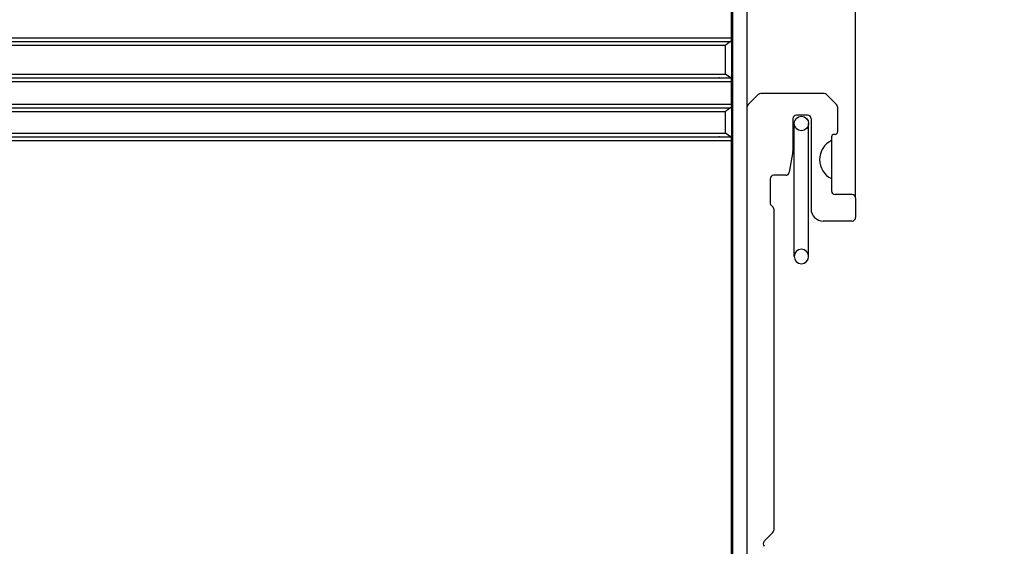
# Model space of a CAD drawing. Extents: x 5634 to 6145, y -878 to -510.
# Tile 18 of 28: x 5876 to 5957, y -683 to -640. Entities that reach past the tile are written whole.
import ezdxf

# ---------------------------------------------------------------- set-up
doc = ezdxf.new("R2010")
doc.units = 0
doc.header["$MEASUREMENT"] = 0
doc.header["$PDSIZE"] = -1
doc.layers.get('0').update_dxf_attribs({"linetype": 'CONTINUOUS'})
doc.layers.get('DEFPOINTS').update_dxf_attribs({"linetype": 'CONTINUOUS'})
doc.layers.add('0-0-9300-003', color=7, linetype='CONTINUOUS')
doc.styles.get("Standard").update_dxf_attribs({"font": 'txt.shx', "bigfont": 'lsp.shx'})
doc.styles.add('STYLE2', font='arial.ttf')
doc.dimstyles.get("Standard").update_dxf_attribs({"dimtxt": 0.18, "dimasz": 0.18, "dimexe": 0.18, "dimexo": 0.0625, "dimgap": 0.09, "dimtad": 0, "dimtih": 1, "dimtoh": 1, "dimdec": 4, "dimzin": 0, "dimdsep": 46, "dimtxsty": 'Standard', "dimcen": 0.09, "dimadec": 0, "dimazin": 0, "dimtfac": 1, "dimtdec": 4, "dimtofl": 0, "dimtmove": 0, "dimatfit": 0, "dimfxl": 1, "dimtolj": 1, "dimtzin": 0, "dimarcsym": 0})

# ---------------------------------------------------------------- blocks, each defined once
blk = doc.blocks.new('*D51')
at = {"layer": '0-0-9300-003', "color": 0, "linetype": 'Continuous', "lineweight": -2, "transparency": 16777216}
for p, q in [((5936.033, -597.267), (5936.033, -588.653)), ((5945.033, -654.467), (5945.033, -588.653)), ((5933.533, -589.653), (5931.033, -589.653)), ((5947.533, -589.653), (5965.004, -589.653))]:
    blk.add_line(p, q, dxfattribs=at)
at = {"layer": '0-0-9300-003', "color": 0, "linetype": 'Continuous', "transparency": 16777216}
for points in [[(5933.533, -589.236), (5933.533, -590.07), (5936.033, -589.653)], [(5947.533, -589.236), (5947.533, -590.07), (5945.033, -589.653)]]:
    blk.add_solid(points, dxfattribs=at)
at = {"layer": 'DEFPOINTS', "color": 0, "linetype": 'Continuous', "transparency": 16777216}
for p in [(5945.033, -589.653), (5936.033, -597.33), (5945.033, -654.53)]:
    blk.add_point(p, dxfattribs=at)
at = {"layer": '0-0-9300-003', "color": 0, "linetype": 'Continuous', "transparency": 16777216, "insert": (5957.518, -586.1), "char_height": 5, "attachment_point": 5, "style": 'STYLE2'}
blk.add_mtext('\\A1;9.00', dxfattribs=at)
blk = doc.blocks.new('*D52')
at = {"layer": '0-0-9300-003', "color": 0, "linetype": 'Continuous', "lineweight": -2, "transparency": 16777216}
for p, q in [((5813.833, -617.967), (5813.833, -577.49)), ((5945.033, -653.467), (5945.033, -577.49)), ((5942.533, -578.49), (5816.333, -578.49))]:
    blk.add_line(p, q, dxfattribs=at)
at = {"layer": '0-0-9300-003', "color": 0, "linetype": 'Continuous', "transparency": 16777216}
for points in [[(5816.333, -578.073), (5816.333, -578.907), (5813.833, -578.49)], [(5942.533, -578.073), (5942.533, -578.907), (5945.033, -578.49)]]:
    blk.add_solid(points, dxfattribs=at)
at = {"layer": 'DEFPOINTS', "color": 0, "linetype": 'Continuous', "transparency": 16777216}
for p in [(5813.833, -578.49), (5813.833, -618.03), (5945.033, -653.53)]:
    blk.add_point(p, dxfattribs=at)
at = {"layer": '0-0-9300-003', "color": 0, "linetype": 'Continuous', "transparency": 16777216, "insert": (5876.116, -574.212), "char_height": 5, "attachment_point": 5, "style": 'STYLE2'}
blk.add_mtext('\\A1;(131.20)', dxfattribs=at)

msp = doc.modelspace()

# ---------------------------------------------------------------- linework, layer by layer
for p, q in [((5934.833, -737.47), (5934.833, -605.59)), ((5936.033, -737.47), (5936.033, -605.59)), ((5934.733, -641.23), (5934.733, -638.83)), ((5816.733, -641.23), (5934.733, -641.23)), ((5934.733, -641.53), (5934.733, -641.23)), ((5816.775, -641.53), (5934.733, -641.53)), ((5817.233, -641.83), (5934.233, -641.83)), ((5933.691, -641.53), (5933.733, -641.53)), ((5934.233, -644.23), (5934.233, -641.83)), ((5934.733, -641.53), (5934.733, -644.53)), ((5816.775, -644.53), (5934.733, -644.53)), ((5817.233, -644.23), (5934.233, -644.23)), ((5933.733, -644.53), (5933.691, -644.53)), ((5934.733, -644.83), (5934.733, -644.53)), ((5816.733, -644.83), (5934.733, -644.83)), ((5934.733, -646.73), (5934.733, -644.83)), ((5936.945, -645.918), (5936.121, -646.742)), ((5942.409, -645.83), (5937.157, -645.83)), ((5943.445, -646.742), (5942.621, -645.918)), ((5816.733, -646.73), (5934.733, -646.73)), ((5816.775, -647.03), (5934.733, -647.03)), ((5933.691, -647.03), (5933.733, -647.03)), ((5934.733, -647.03), (5934.733, -646.73)), ((5934.733, -647.03), (5934.733, -649.43)), ((5943.533, -646.954), (5943.533, -649.03)), ((5817.233, -647.33), (5934.233, -647.33)), ((5934.233, -649.13), (5934.233, -647.33)), ((5939.833, -647.93), (5939.833, -650.604)), ((5941.033, -647.63), (5940.133, -647.63)), ((5941.333, -647.93), (5941.333, -655.43)), ((5939.933, -659.37), (5939.933, -648.33)), ((5941.133, -659.37), (5941.133, -648.33)), ((5816.775, -649.43), (5934.733, -649.43)), ((5817.233, -649.13), (5934.233, -649.13)), ((5933.733, -649.43), (5933.691, -649.43)), ((5934.733, -649.73), (5934.733, -649.43)), ((5943.033, -649.43), (5943.033, -653.93)), ((5943.333, -649.23), (5943.233, -649.23)), ((5816.733, -649.73), (5934.733, -649.73)), ((5934.733, -693.33), (5934.733, -649.73)), ((5939.829, -650.656), (5939.524, -652.382)), ((5939.229, -652.63), (5938.233, -652.63)), ((5937.933, -652.93), (5937.933, -654.91)), ((5944.733, -654.23), (5943.333, -654.23)), ((5945.033, -654.53), (5945.033, -656.13)), ((5938.233, -655.43), (5938.233, -682.106)), ((5944.733, -656.43), (5942.333, -656.43)), ((5938.145, -682.318), (5937.445, -683.018))]:
    msp.add_line(p, q)
for points in [[(5934.691, -641.532, 0), (5934.691, -641.532, 0), (5934.691, -641.532, 0), (5934.691, -641.532, 0), (5934.681, -641.532, 0), (5934.681, -641.532, 0), (5934.681, -641.532, 0), (5934.681, -641.532, 0), (5934.681, -641.532, 0), (5934.681, -641.532, 0), (5934.681, -641.532, 0), (5934.671, -641.532, 0), (5934.671, -641.532, 0), (5934.671, -641.532, 0), (5934.671, -641.532, 0), (5934.671, -641.532, 0), (5934.671, -641.532, 0), (5934.661, -641.532, 0), (5934.661, -641.532, 0), (5934.661, -641.532, 0), (5934.661, -641.532, 0), (5934.661, -641.532, 0), (5934.651, -641.542, 0), (5934.651, -641.542, 0), (5934.651, -641.542, 0), (5934.651, -641.542, 0), (5934.651, -641.542, 0), (5934.651, -641.542, 0), (5934.641, -641.542, 0), (5934.641, -641.542, 0), (5934.641, -641.542, 0), (5934.641, -641.542, 0), (5934.641, -641.542, 0), (5934.631, -641.542, 0), (5934.631, -641.552, 0), (5934.631, -641.552, 0), (5934.631, -641.552, 0), (5934.631, -641.552, 0), (5934.621, -641.552, 0), (5934.621, -641.552, 0), (5934.621, -641.552, 0), (5934.621, -641.552, 0), (5934.621, -641.552, 0), (5934.611, -641.552, 0), (5934.611, -641.562, 0), (5934.611, -641.562, 0), (5934.611, -641.562, 0), (5934.601, -641.562, 0), (5934.601, -641.562, 0), (5934.601, -641.562, 0), (5934.601, -641.562, 0), (5934.601, -641.562, 0), (5934.591, -641.572, 0), (5934.591, -641.572, 0), (5934.591, -641.572, 0), (5934.591, -641.572, 0), (5934.581, -641.572, 0), (5934.581, -641.572, 0), (5934.581, -641.572, 0), (5934.581, -641.572, 0), (5934.581, -641.582, 0), (5934.571, -641.582, 0), (5934.571, -641.582, 0), (5934.571, -641.582, 0), (5934.571, -641.582, 0), (5934.561, -641.582, 0), (5934.561, -641.592, 0), (5934.561, -641.592, 0), (5934.561, -641.592, 0), (5934.551, -641.592, 0), (5934.551, -641.592, 0), (5934.551, -641.592, 0), (5934.551, -641.592, 0), (5934.541, -641.602, 0), (5934.541, -641.602, 0), (5934.541, -641.602, 0), (5934.541, -641.602, 0), (5934.531, -641.602, 0), (5934.531, -641.602, 0), (5934.531, -641.612, 0), (5934.531, -641.612, 0), (5934.531, -641.612, 0), (5934.521, -641.612, 0), (5934.521, -641.612, 0), (5934.521, -641.612, 0), (5934.521, -641.622, 0), (5934.511, -641.622, 0), (5934.511, -641.622, 0), (5934.511, -641.622, 0), (5934.511, -641.622, 0), (5934.501, -641.622, 0), (5934.501, -641.632, 0), (5934.501, -641.632, 0), (5934.501, -641.632, 0), (5934.491, -641.632, 0), (5934.491, -641.632, 0), (5934.491, -641.642, 0), (5934.481, -641.642, 0), (5934.481, -641.642, 0), (5934.481, -641.642, 0), (5934.481, -641.642, 0), (5934.471, -641.642, 0), (5934.471, -641.652, 0), (5934.471, -641.652, 0), (5934.471, -641.652, 0), (5934.461, -641.652, 0), (5934.461, -641.652, 0), (5934.461, -641.662, 0), (5934.461, -641.662, 0), (5934.451, -641.662, 0), (5934.451, -641.662, 0), (5934.451, -641.662, 0), (5934.451, -641.672, 0), (5934.441, -641.672, 0), (5934.441, -641.672, 0), (5934.441, -641.672, 0), (5934.441, -641.672, 0), (5934.431, -641.672, 0), (5934.431, -641.682, 0), (5934.431, -641.682, 0), (5934.431, -641.682, 0), (5934.421, -641.682, 0), (5934.421, -641.682, 0), (5934.421, -641.692, 0), (5934.411, -641.692, 0), (5934.411, -641.692, 0), (5934.411, -641.692, 0), (5934.411, -641.692, 0), (5934.401, -641.702, 0), (5934.401, -641.702, 0), (5934.401, -641.702, 0), (5934.401, -641.702, 0), (5934.391, -641.702, 0), (5934.391, -641.712, 0), (5934.391, -641.712, 0), (5934.391, -641.712, 0), (5934.381, -641.712, 0), (5934.381, -641.712, 0), (5934.381, -641.722, 0), (5934.371, -641.722, 0), (5934.371, -641.722, 0), (5934.371, -641.722, 0), (5934.371, -641.722, 0), (5934.361, -641.732, 0), (5934.361, -641.732, 0), (5934.361, -641.732, 0), (5934.361, -641.732, 0), (5934.351, -641.742, 0), (5934.351, -641.742, 0), (5934.351, -641.742, 0), (5934.341, -641.742, 0), (5934.341, -641.742, 0), (5934.341, -641.752, 0), (5934.341, -641.752, 0), (5934.331, -641.752, 0), (5934.331, -641.752, 0), (5934.331, -641.752, 0), (5934.331, -641.762, 0), (5934.321, -641.762, 0), (5934.321, -641.762, 0), (5934.321, -641.762, 0), (5934.311, -641.762, 0), (5934.311, -641.772, 0), (5934.311, -641.772, 0), (5934.311, -641.772, 0), (5934.301, -641.772, 0), (5934.301, -641.782, 0), (5934.301, -641.782, 0), (5934.301, -641.782, 0), (5934.291, -641.782, 0), (5934.291, -641.782, 0), (5934.291, -641.792, 0), (5934.281, -641.792, 0), (5934.281, -641.792, 0), (5934.281, -641.792, 0), (5934.281, -641.792, 0), (5934.271, -641.802, 0), (5934.271, -641.802, 0), (5934.271, -641.802, 0), (5934.271, -641.802, 0), (5934.261, -641.802, 0), (5934.261, -641.812, 0), (5934.261, -641.812, 0), (5934.251, -641.812, 0), (5934.251, -641.812, 0), (5934.251, -641.822, 0), (5934.251, -641.822, 0), (5934.241, -641.822, 0), (5934.241, -641.822, 0), (5934.241, -641.822, 0), (5934.241, -641.832, 0), (5934.231, -641.832, 0)], [(5934.691, -644.532, 0), (5934.691, -644.532, 0), (5934.691, -644.532, 0), (5934.691, -644.532, 0), (5934.681, -644.532, 0), (5934.681, -644.532, 0), (5934.681, -644.532, 0), (5934.681, -644.532, 0), (5934.681, -644.532, 0), (5934.681, -644.532, 0), (5934.681, -644.532, 0), (5934.671, -644.532, 0), (5934.671, -644.532, 0), (5934.671, -644.532, 0), (5934.671, -644.532, 0), (5934.671, -644.522, 0), (5934.671, -644.522, 0), (5934.661, -644.522, 0), (5934.661, -644.522, 0), (5934.661, -644.522, 0), (5934.661, -644.522, 0), (5934.661, -644.522, 0), (5934.651, -644.522, 0), (5934.651, -644.522, 0), (5934.651, -644.522, 0), (5934.651, -644.522, 0), (5934.651, -644.522, 0), (5934.651, -644.522, 0), (5934.641, -644.522, 0), (5934.641, -644.522, 0), (5934.641, -644.512, 0), (5934.641, -644.512, 0), (5934.641, -644.512, 0), (5934.631, -644.512, 0), (5934.631, -644.512, 0), (5934.631, -644.512, 0), (5934.631, -644.512, 0), (5934.631, -644.512, 0), (5934.621, -644.512, 0), (5934.621, -644.512, 0), (5934.621, -644.512, 0), (5934.621, -644.502, 0), (5934.621, -644.502, 0), (5934.611, -644.502, 0), (5934.611, -644.502, 0), (5934.611, -644.502, 0), (5934.611, -644.502, 0), (5934.601, -644.502, 0), (5934.601, -644.502, 0), (5934.601, -644.492, 0), (5934.601, -644.492, 0), (5934.601, -644.492, 0), (5934.591, -644.492, 0), (5934.591, -644.492, 0), (5934.591, -644.492, 0), (5934.591, -644.492, 0), (5934.581, -644.492, 0), (5934.581, -644.482, 0), (5934.581, -644.482, 0), (5934.581, -644.482, 0), (5934.581, -644.482, 0), (5934.571, -644.482, 0), (5934.571, -644.482, 0), (5934.571, -644.482, 0), (5934.571, -644.472, 0), (5934.561, -644.472, 0), (5934.561, -644.472, 0), (5934.561, -644.472, 0), (5934.561, -644.472, 0), (5934.551, -644.472, 0), (5934.551, -644.462, 0), (5934.551, -644.462, 0), (5934.551, -644.462, 0), (5934.541, -644.462, 0), (5934.541, -644.462, 0), (5934.541, -644.462, 0), (5934.541, -644.462, 0), (5934.531, -644.452, 0), (5934.531, -644.452, 0), (5934.531, -644.452, 0), (5934.531, -644.452, 0), (5934.531, -644.452, 0), (5934.521, -644.452, 0), (5934.521, -644.442, 0), (5934.521, -644.442, 0), (5934.521, -644.442, 0), (5934.511, -644.442, 0), (5934.511, -644.442, 0), (5934.511, -644.432, 0), (5934.511, -644.432, 0), (5934.501, -644.432, 0), (5934.501, -644.432, 0), (5934.501, -644.432, 0), (5934.501, -644.432, 0), (5934.491, -644.422, 0), (5934.491, -644.422, 0), (5934.491, -644.422, 0), (5934.481, -644.422, 0), (5934.481, -644.422, 0), (5934.481, -644.422, 0), (5934.481, -644.412, 0), (5934.471, -644.412, 0), (5934.471, -644.412, 0), (5934.471, -644.412, 0), (5934.471, -644.412, 0), (5934.461, -644.402, 0), (5934.461, -644.402, 0), (5934.461, -644.402, 0), (5934.461, -644.402, 0), (5934.451, -644.402, 0), (5934.451, -644.392, 0), (5934.451, -644.392, 0), (5934.451, -644.392, 0), (5934.441, -644.392, 0), (5934.441, -644.392, 0), (5934.441, -644.392, 0), (5934.441, -644.382, 0), (5934.431, -644.382, 0), (5934.431, -644.382, 0), (5934.431, -644.382, 0), (5934.431, -644.382, 0), (5934.421, -644.372, 0), (5934.421, -644.372, 0), (5934.421, -644.372, 0), (5934.411, -644.372, 0), (5934.411, -644.372, 0), (5934.411, -644.362, 0), (5934.411, -644.362, 0), (5934.401, -644.362, 0), (5934.401, -644.362, 0), (5934.401, -644.362, 0), (5934.401, -644.352, 0), (5934.391, -644.352, 0), (5934.391, -644.352, 0), (5934.391, -644.352, 0), (5934.391, -644.352, 0), (5934.381, -644.342, 0), (5934.381, -644.342, 0), (5934.381, -644.342, 0), (5934.371, -644.342, 0), (5934.371, -644.342, 0), (5934.371, -644.332, 0), (5934.371, -644.332, 0), (5934.361, -644.332, 0), (5934.361, -644.332, 0), (5934.361, -644.332, 0), (5934.361, -644.322, 0), (5934.351, -644.322, 0), (5934.351, -644.322, 0), (5934.351, -644.322, 0), (5934.341, -644.312, 0), (5934.341, -644.312, 0), (5934.341, -644.312, 0), (5934.341, -644.312, 0), (5934.331, -644.312, 0), (5934.331, -644.302, 0), (5934.331, -644.302, 0), (5934.331, -644.302, 0), (5934.321, -644.302, 0), (5934.321, -644.302, 0), (5934.321, -644.292, 0), (5934.311, -644.292, 0), (5934.311, -644.292, 0), (5934.311, -644.292, 0), (5934.311, -644.292, 0), (5934.301, -644.282, 0), (5934.301, -644.282, 0), (5934.301, -644.282, 0), (5934.301, -644.282, 0), (5934.291, -644.272, 0), (5934.291, -644.272, 0), (5934.291, -644.272, 0), (5934.281, -644.272, 0), (5934.281, -644.272, 0), (5934.281, -644.262, 0), (5934.281, -644.262, 0), (5934.271, -644.262, 0), (5934.271, -644.262, 0), (5934.271, -644.262, 0), (5934.271, -644.252, 0), (5934.261, -644.252, 0), (5934.261, -644.252, 0), (5934.261, -644.252, 0), (5934.251, -644.252, 0), (5934.251, -644.242, 0), (5934.251, -644.242, 0), (5934.251, -644.242, 0), (5934.241, -644.242, 0), (5934.241, -644.232, 0), (5934.241, -644.232, 0), (5934.241, -644.232, 0), (5934.231, -644.232, 0)], [(5934.691, -647.032, 0), (5934.691, -647.032, 0), (5934.691, -647.032, 0), (5934.691, -647.032, 0), (5934.681, -647.032, 0), (5934.681, -647.032, 0), (5934.681, -647.032, 0), (5934.681, -647.032, 0), (5934.681, -647.032, 0), (5934.681, -647.032, 0), (5934.681, -647.032, 0), (5934.671, -647.032, 0), (5934.671, -647.032, 0), (5934.671, -647.032, 0), (5934.671, -647.032, 0), (5934.671, -647.032, 0), (5934.671, -647.032, 0), (5934.661, -647.032, 0), (5934.661, -647.032, 0), (5934.661, -647.032, 0), (5934.661, -647.032, 0), (5934.661, -647.032, 0), (5934.651, -647.042, 0), (5934.651, -647.042, 0), (5934.651, -647.042, 0), (5934.651, -647.042, 0), (5934.651, -647.042, 0), (5934.651, -647.042, 0), (5934.641, -647.042, 0), (5934.641, -647.042, 0), (5934.641, -647.042, 0), (5934.641, -647.042, 0), (5934.641, -647.042, 0), (5934.631, -647.042, 0), (5934.631, -647.052, 0), (5934.631, -647.052, 0), (5934.631, -647.052, 0), (5934.631, -647.052, 0), (5934.621, -647.052, 0), (5934.621, -647.052, 0), (5934.621, -647.052, 0), (5934.621, -647.052, 0), (5934.621, -647.052, 0), (5934.611, -647.052, 0), (5934.611, -647.062, 0), (5934.611, -647.062, 0), (5934.611, -647.062, 0), (5934.601, -647.062, 0), (5934.601, -647.062, 0), (5934.601, -647.062, 0), (5934.601, -647.062, 0), (5934.601, -647.062, 0), (5934.591, -647.072, 0), (5934.591, -647.072, 0), (5934.591, -647.072, 0), (5934.591, -647.072, 0), (5934.581, -647.072, 0), (5934.581, -647.072, 0), (5934.581, -647.072, 0), (5934.581, -647.072, 0), (5934.581, -647.082, 0), (5934.571, -647.082, 0), (5934.571, -647.082, 0), (5934.571, -647.082, 0), (5934.571, -647.082, 0), (5934.561, -647.082, 0), (5934.561, -647.092, 0), (5934.561, -647.092, 0), (5934.561, -647.092, 0), (5934.551, -647.092, 0), (5934.551, -647.092, 0), (5934.551, -647.092, 0), (5934.551, -647.092, 0), (5934.541, -647.102, 0), (5934.541, -647.102, 0), (5934.541, -647.102, 0), (5934.541, -647.102, 0), (5934.531, -647.102, 0), (5934.531, -647.102, 0), (5934.531, -647.112, 0), (5934.531, -647.112, 0), (5934.531, -647.112, 0), (5934.521, -647.112, 0), (5934.521, -647.112, 0), (5934.521, -647.112, 0), (5934.521, -647.122, 0), (5934.511, -647.122, 0), (5934.511, -647.122, 0), (5934.511, -647.122, 0), (5934.511, -647.122, 0), (5934.501, -647.122, 0), (5934.501, -647.132, 0), (5934.501, -647.132, 0), (5934.501, -647.132, 0), (5934.491, -647.132, 0), (5934.491, -647.132, 0), (5934.491, -647.142, 0), (5934.481, -647.142, 0), (5934.481, -647.142, 0), (5934.481, -647.142, 0), (5934.481, -647.142, 0), (5934.471, -647.142, 0), (5934.471, -647.152, 0), (5934.471, -647.152, 0), (5934.471, -647.152, 0), (5934.461, -647.152, 0), (5934.461, -647.152, 0), (5934.461, -647.162, 0), (5934.461, -647.162, 0), (5934.451, -647.162, 0), (5934.451, -647.162, 0), (5934.451, -647.162, 0), (5934.451, -647.172, 0), (5934.441, -647.172, 0), (5934.441, -647.172, 0), (5934.441, -647.172, 0), (5934.441, -647.172, 0), (5934.431, -647.172, 0), (5934.431, -647.182, 0), (5934.431, -647.182, 0), (5934.431, -647.182, 0), (5934.421, -647.182, 0), (5934.421, -647.182, 0), (5934.421, -647.192, 0), (5934.411, -647.192, 0), (5934.411, -647.192, 0), (5934.411, -647.192, 0), (5934.411, -647.192, 0), (5934.401, -647.202, 0), (5934.401, -647.202, 0), (5934.401, -647.202, 0), (5934.401, -647.202, 0), (5934.391, -647.202, 0), (5934.391, -647.212, 0), (5934.391, -647.212, 0), (5934.391, -647.212, 0), (5934.381, -647.212, 0), (5934.381, -647.212, 0), (5934.381, -647.222, 0), (5934.371, -647.222, 0), (5934.371, -647.222, 0), (5934.371, -647.222, 0), (5934.371, -647.222, 0), (5934.361, -647.232, 0), (5934.361, -647.232, 0), (5934.361, -647.232, 0), (5934.361, -647.232, 0), (5934.351, -647.242, 0), (5934.351, -647.242, 0), (5934.351, -647.242, 0), (5934.341, -647.242, 0), (5934.341, -647.242, 0), (5934.341, -647.252, 0), (5934.341, -647.252, 0), (5934.331, -647.252, 0), (5934.331, -647.252, 0), (5934.331, -647.252, 0), (5934.331, -647.262, 0), (5934.321, -647.262, 0), (5934.321, -647.262, 0), (5934.321, -647.262, 0), (5934.311, -647.262, 0), (5934.311, -647.272, 0), (5934.311, -647.272, 0), (5934.311, -647.272, 0), (5934.301, -647.272, 0), (5934.301, -647.282, 0), (5934.301, -647.282, 0), (5934.301, -647.282, 0), (5934.291, -647.282, 0), (5934.291, -647.282, 0), (5934.291, -647.292, 0), (5934.281, -647.292, 0), (5934.281, -647.292, 0), (5934.281, -647.292, 0), (5934.281, -647.292, 0), (5934.271, -647.302, 0), (5934.271, -647.302, 0), (5934.271, -647.302, 0), (5934.271, -647.302, 0), (5934.261, -647.302, 0), (5934.261, -647.312, 0), (5934.261, -647.312, 0), (5934.251, -647.312, 0), (5934.251, -647.312, 0), (5934.251, -647.322, 0), (5934.251, -647.322, 0), (5934.241, -647.322, 0), (5934.241, -647.322, 0), (5934.241, -647.322, 0), (5934.241, -647.332, 0), (5934.231, -647.332, 0)], [(5934.691, -649.432, 0), (5934.691, -649.432, 0), (5934.691, -649.432, 0), (5934.691, -649.432, 0), (5934.681, -649.432, 0), (5934.681, -649.432, 0), (5934.681, -649.432, 0), (5934.681, -649.432, 0), (5934.681, -649.432, 0), (5934.681, -649.432, 0), (5934.681, -649.432, 0), (5934.671, -649.432, 0), (5934.671, -649.432, 0), (5934.671, -649.432, 0), (5934.671, -649.432, 0), (5934.671, -649.422, 0), (5934.671, -649.422, 0), (5934.661, -649.422, 0), (5934.661, -649.422, 0), (5934.661, -649.422, 0), (5934.661, -649.422, 0), (5934.661, -649.422, 0), (5934.651, -649.422, 0), (5934.651, -649.422, 0), (5934.651, -649.422, 0), (5934.651, -649.422, 0), (5934.651, -649.422, 0), (5934.651, -649.422, 0), (5934.641, -649.422, 0), (5934.641, -649.422, 0), (5934.641, -649.412, 0), (5934.641, -649.412, 0), (5934.641, -649.412, 0), (5934.631, -649.412, 0), (5934.631, -649.412, 0), (5934.631, -649.412, 0), (5934.631, -649.412, 0), (5934.631, -649.412, 0), (5934.621, -649.412, 0), (5934.621, -649.412, 0), (5934.621, -649.412, 0), (5934.621, -649.402, 0), (5934.621, -649.402, 0), (5934.611, -649.402, 0), (5934.611, -649.402, 0), (5934.611, -649.402, 0), (5934.611, -649.402, 0), (5934.601, -649.402, 0), (5934.601, -649.402, 0), (5934.601, -649.392, 0), (5934.601, -649.392, 0), (5934.601, -649.392, 0), (5934.591, -649.392, 0), (5934.591, -649.392, 0), (5934.591, -649.392, 0), (5934.591, -649.392, 0), (5934.581, -649.392, 0), (5934.581, -649.382, 0), (5934.581, -649.382, 0), (5934.581, -649.382, 0), (5934.581, -649.382, 0), (5934.571, -649.382, 0), (5934.571, -649.382, 0), (5934.571, -649.382, 0), (5934.571, -649.372, 0), (5934.561, -649.372, 0), (5934.561, -649.372, 0), (5934.561, -649.372, 0), (5934.561, -649.372, 0), (5934.551, -649.372, 0), (5934.551, -649.362, 0), (5934.551, -649.362, 0), (5934.551, -649.362, 0), (5934.541, -649.362, 0), (5934.541, -649.362, 0), (5934.541, -649.362, 0), (5934.541, -649.362, 0), (5934.531, -649.352, 0), (5934.531, -649.352, 0), (5934.531, -649.352, 0), (5934.531, -649.352, 0), (5934.531, -649.352, 0), (5934.521, -649.352, 0), (5934.521, -649.342, 0), (5934.521, -649.342, 0), (5934.521, -649.342, 0), (5934.511, -649.342, 0), (5934.511, -649.342, 0), (5934.511, -649.332, 0), (5934.511, -649.332, 0), (5934.501, -649.332, 0), (5934.501, -649.332, 0), (5934.501, -649.332, 0), (5934.501, -649.332, 0), (5934.491, -649.322, 0), (5934.491, -649.322, 0), (5934.491, -649.322, 0), (5934.481, -649.322, 0), (5934.481, -649.322, 0), (5934.481, -649.322, 0), (5934.481, -649.312, 0), (5934.471, -649.312, 0), (5934.471, -649.312, 0), (5934.471, -649.312, 0), (5934.471, -649.312, 0), (5934.461, -649.302, 0), (5934.461, -649.302, 0), (5934.461, -649.302, 0), (5934.461, -649.302, 0), (5934.451, -649.302, 0), (5934.451, -649.292, 0), (5934.451, -649.292, 0), (5934.451, -649.292, 0), (5934.441, -649.292, 0), (5934.441, -649.292, 0), (5934.441, -649.292, 0), (5934.441, -649.282, 0), (5934.431, -649.282, 0), (5934.431, -649.282, 0), (5934.431, -649.282, 0), (5934.431, -649.282, 0), (5934.421, -649.272, 0), (5934.421, -649.272, 0), (5934.421, -649.272, 0), (5934.411, -649.272, 0), (5934.411, -649.272, 0), (5934.411, -649.262, 0), (5934.411, -649.262, 0), (5934.401, -649.262, 0), (5934.401, -649.262, 0), (5934.401, -649.262, 0), (5934.401, -649.252, 0), (5934.391, -649.252, 0), (5934.391, -649.252, 0), (5934.391, -649.252, 0), (5934.391, -649.252, 0), (5934.381, -649.242, 0), (5934.381, -649.242, 0), (5934.381, -649.242, 0), (5934.371, -649.242, 0), (5934.371, -649.242, 0), (5934.371, -649.232, 0), (5934.371, -649.232, 0), (5934.361, -649.232, 0), (5934.361, -649.232, 0), (5934.361, -649.232, 0), (5934.361, -649.222, 0), (5934.351, -649.222, 0), (5934.351, -649.222, 0), (5934.351, -649.222, 0), (5934.341, -649.212, 0), (5934.341, -649.212, 0), (5934.341, -649.212, 0), (5934.341, -649.212, 0), (5934.331, -649.212, 0), (5934.331, -649.202, 0), (5934.331, -649.202, 0), (5934.331, -649.202, 0), (5934.321, -649.202, 0), (5934.321, -649.202, 0), (5934.321, -649.192, 0), (5934.311, -649.192, 0), (5934.311, -649.192, 0), (5934.311, -649.192, 0), (5934.311, -649.192, 0), (5934.301, -649.182, 0), (5934.301, -649.182, 0), (5934.301, -649.182, 0), (5934.301, -649.182, 0), (5934.291, -649.172, 0), (5934.291, -649.172, 0), (5934.291, -649.172, 0), (5934.281, -649.172, 0), (5934.281, -649.172, 0), (5934.281, -649.162, 0), (5934.281, -649.162, 0), (5934.271, -649.162, 0), (5934.271, -649.162, 0), (5934.271, -649.162, 0), (5934.271, -649.152, 0), (5934.261, -649.152, 0), (5934.261, -649.152, 0), (5934.261, -649.152, 0), (5934.251, -649.152, 0), (5934.251, -649.142, 0), (5934.251, -649.142, 0), (5934.251, -649.142, 0), (5934.241, -649.142, 0), (5934.241, -649.132, 0), (5934.241, -649.132, 0), (5934.241, -649.132, 0), (5934.231, -649.132, 0)]]:
    msp.add_polyline3d(points)
msp.add_circle((5940.533, -648.33), 0.6)
for centre, radius, start, end in [((5937.157, -646.13), 0.3, 90, 135), ((5942.409, -646.13), 0.3, 45, 90), ((5936.333, -646.954), 0.3, 135, 180), ((5943.233, -646.954), 0.3, 0, 45), ((5940.133, -647.93), 0.3, 90, 180), ((5941.033, -647.93), 0.3, 0, 90), ((5943.233, -649.43), 0.2, 90, 180), ((5943.333, -649.03), 0.2, 270, 0), ((5943.783, -651.33), 1.75, 115.37693, 244.62307), ((5939.533, -650.604), 0.3, 350, 0), ((5938.233, -652.93), 0.3, 90, 180), ((5939.229, -652.33), 0.3, 270, 350), ((5943.333, -653.93), 0.3, 180, 270), ((5944.733, -654.53), 0.3, 0, 90), ((5938.233, -654.91), 0.3, 180, 240), ((5937.933, -655.43), 0.3, 0, 60), ((5942.333, -655.43), 1, 180, 270), ((5944.733, -656.13), 0.3, 270, 0), ((5940.533, -659.37), 0.6, 0, 180), ((5940.533, -659.37), 0.6, 180, 0), ((5937.933, -682.106), 0.3, 315, 0), ((5937.657, -683.23), 0.3, 135, 225)]:
    msp.add_arc(centre, radius, start, end)

# ---------------------------------------------------------------- dimensions: what is measured, and where the dimension line sits
at = {"layer": '0-0-9300-003', "color": 7, "linetype": 'Continuous'}
dim = msp.add_linear_dim(base=(5813.833, -578.49), p1=(5945.033, -653.53), p2=(5813.833, -618.03), text='(<>)', dimstyle='Standard', override={"dimtxt": 5, "dimasz": 2.5, "dimexe": 1, "dimgap": 1, "dimtad": 1, "dimtih": 0, "dimtoh": 0, "dimdec": 2, "dimtxsty": 'STYLE2', "dimcen": 0, "dimtp": 0.1, "dimtm": 0.1, "dimtfac": 0.6, "dimtdec": 2}, dxfattribs=at)
dim.commit()
dim.dimension.update_dxf_attribs({"geometry": '*D52', "text_midpoint": (5876.116, -578.49), "dimtype": 160})
dim = msp.add_linear_dim(base=(5945.033, -589.653), p1=(5936.033, -597.33), p2=(5945.033, -654.53), dimstyle='Standard', override={"dimtxt": 5, "dimasz": 2.5, "dimexe": 1, "dimgap": 1, "dimtad": 1, "dimtih": 0, "dimtoh": 0, "dimdec": 2, "dimtxsty": 'STYLE2', "dimcen": 0, "dimtp": 0.1, "dimtm": 0.1, "dimtfac": 0.6, "dimtdec": 2}, dxfattribs=at)
dim.commit()
dim.dimension.update_dxf_attribs({"geometry": '*D51', "text_midpoint": (5957.518, -589.653), "dimtype": 160})

doc.saveas('drawing.dxf')
